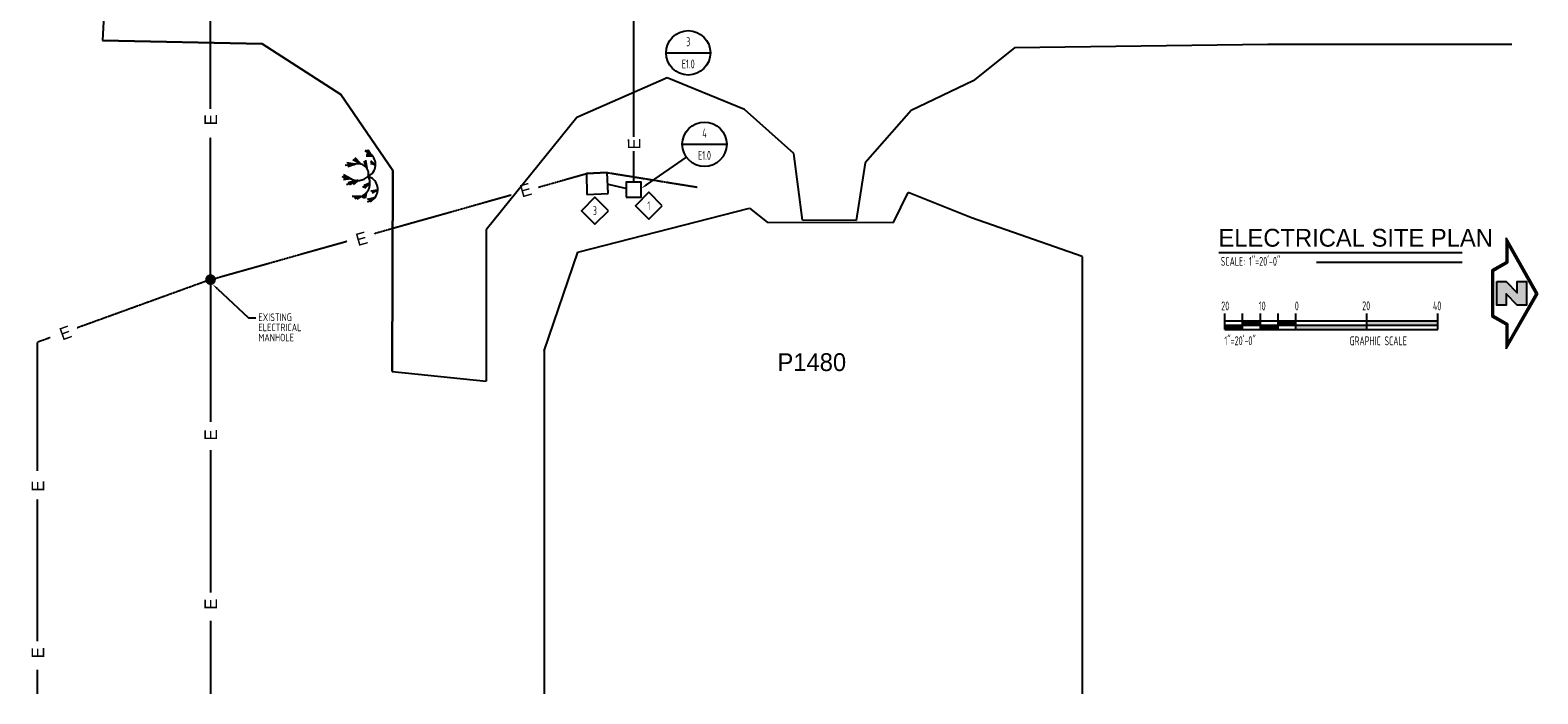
# Model space of a CAD drawing. Header units: inches. Extents: x -28195 to 9374, y -9633 to 28268.
# Tile 11 of 23: x -1343 to 3752, y -9633 to -7393. Entities that reach past the tile are written whole.
import ezdxf
from ezdxf.enums import TextEntityAlignment as Align

# ---------------------------------------------------------------- set-up
doc = ezdxf.new("R2010")
doc.units = ezdxf.units.IN
doc.header["$MEASUREMENT"] = 0
doc.linetypes.add('DASHED', pattern=[0.75, 0.5, -0.25])
for name, color, linetype in [('e-eqpm-exst', 45, 'Continuous'), ('E-POWR-EQPM', 42, 'Continuous'), ('E-POWR-UNDR', 2, 'DASHED'), ('e-powr-undr-exst', 9, 'DASHED'), ('g-anno-text', 7, 'Continuous'), ('g-anno-text-exst', 9, 'Continuous'), ('g-land-tree', 74, 'Continuous'), ('g-plan-bldg', 1, 'Continuous'), ('g-plan-site', 126, 'Continuous')]:
    doc.layers.add(name, color=color, linetype=linetype)
doc.styles.add('GEN', font='ARCHQUIK.shx', dxfattribs={"width": 0.75, "height": 30})
doc.styles.add('TITLES', font='txt', dxfattribs={"height": 60})

# ---------------------------------------------------------------- blocks, each defined once
blk = doc.blocks.new('Grapscl20')
at = {"layer": 'g-anno-text'}
for points in [[(26.1, 74.8), (26.1, 59.8), (86.1, 59.8), (86.1, 74.8)], [(146.1, 89.8), (86.1, 89.8), (86.1, 74.8), (146.1, 74.8)], [(206.1, 74.8), (146.1, 74.8), (146.1, 59.8), (206.1, 59.8)], [(266.1, 89.8), (206.1, 89.8), (206.1, 74.8), (266.1, 74.8)], [(266.1, 74.8), (266.1, 59.8), (506.1, 59.8), (506.1, 74.8)], [(746.1, 89.8), (506.1, 89.8), (506.1, 74.8), (746.1, 74.8)]]:
    blk.add_hatch(color=256, dxfattribs=at).paths.add_polyline_path(points)
for p, q in [((26.1, 89.8), (26.1, 114.4)), ((86.1, 59.8), (86.1, 114.4)), ((146.1, 59.8), (146.1, 114.4)), ((206.1, 59.8), (206.1, 114.4)), ((266.1, 59.8), (266.1, 114.4)), ((506.1, 59.8), (506.1, 114.4)), ((746.1, 59.8), (746.1, 114.4)), ((26.1, 89.8), (746.1, 89.8)), ((26.1, 59.8), (26.1, 89.8)), ((26.1, 74.8), (746.1, 74.8)), ((26.1, 59.8), (746.1, 59.8))]:
    blk.add_line(p, q, dxfattribs=at)
at = {"layer": 'g-anno-text', "style": 'GEN', "width": 0.75}
for s, p in [('20', (27.3, 139.8)), ('10', (152.1, 139.8)), ('0', (269.1, 139.8)), ('20', (503.6, 140.3)), ('40', (743.3, 140.3))]:
    blk.add_text(s, height=30, dxfattribs=at).set_placement(p, align=Align.MIDDLE)
for s, p in [('1"=20\'-0"', (24.3, 7.3)), ('GRAPHIC SCALE', (447.6, 7))]:
    blk.add_text(s, height=30, dxfattribs=at).set_placement(p)
blk = doc.blocks.new('NORTH')
for p, q in [((-7.7, 75.1), (-7.7, 42.1)), ((35.3, -0.5), (-7.7, 75.1)), ((-5.9, 68.4), (-5.9, 41)), ((33.2, -0.5), (-5.9, 68.4)), ((-7.7, 42.1), (-26.8, 31.1)), ((-5.9, 41), (-25, 30.1)), ((-26.8, 31.1), (-26.8, -31.1)), ((-25, 30.1), (-25, -30.1)), ((-7.7, -75.1), (35.3, -0.5)), ((-5.9, -68.4), (33.2, -0.5)), ((-26.8, -31.1), (-7.7, -42.1)), ((-25, -30.1), (-5.9, -41)), ((-7.7, -42.1), (-7.7, -75.1)), ((-5.9, -41), (-5.9, -68.4))]:
    blk.add_line(p, q)
blk = doc.blocks.new('N')
blk.add_hatch(color=256).paths.add_polyline_path([(-20.14525, 15.852), (-7.59575, 15.852), (7.59575, 0.6605), (7.59575, 15.852), (20.14525, 15.852), (20.14525, -15.852), (7.59575, -15.852), (-7.59575, -0.6605), (-7.59575, -15.852), (-20.14525, -15.852)])
blk.add_lwpolyline([(-20.14525, 15.852), (-7.59575, 15.852), (7.59575, 0.6605), (7.59575, 15.852), (20.14525, 15.852), (20.14525, -15.852), (7.59575, -15.852), (-7.59575, -0.6605), (-7.59575, -15.852), (-20.14525, -15.852)], close=True)
blk = doc.blocks.new('DIMD-E')
blk.add_lwpolyline([(18.2, 0), (0, 18.2), (-18.2, 0), (0, -18.2)], close=True)
blk = doc.blocks.new('DET')
at = {"layer": 'g-anno-text'}
blk.add_line((-60, 0), (0, 0), dxfattribs=at)
at = {"layer": 'g-anno-text', "color": 1}
blk.add_circle((-30, 0), 30, dxfattribs=at)
at = {"layer": 'g-anno-text', "style": 'GEN', "width": 0.75}
for tag, p in [('NO', (-30, 15)), ('SHEET', (-30, -15))]:
    blk.add_attdef(tag, text='', height=12, dxfattribs=at).set_placement(p, align=Align.MIDDLE)

msp = doc.modelspace()

# ---------------------------------------------------------------- linework, layer by layer
at = {"layer": 'e-eqpm-exst'}
for p, q in [((607.5, -7873.4), (536.8, -7876.9)), ((607.5, -7873.4), (536.8, -7876.9)), ((536.8, -7876.9), (607.5, -7873.4)), ((536.8, -7876.9), (538.4, -7947.6)), ((610.1, -7944.6), (607.5, -7873.4)), ((538.4, -7947.6), (610.1, -7944.6))]:
    msp.add_line(p, q, dxfattribs=at)
at = {"layer": 'E-POWR-EQPM'}
msp.add_lwpolyline([(671.8, -7956.3), (721.8, -7956.3), (721.8, -7906.3), (671.8, -7906.3)], close=True, dxfattribs=at)
at = {"layer": 'E-POWR-UNDR', "linetype": 'ByBlock', "const_width": 6}
for points in [[(696.8, -7753.3), (696.8, -7314.5)], [(696.8, -7906.3), (696.8, -7800.3)]]:
    msp.add_lwpolyline(points, dxfattribs=at)
at = {"layer": 'E-POWR-UNDR', "const_width": 6}
msp.add_lwpolyline([(608.9, -7912.7), (671.8, -7927.2)], dxfattribs=at)
at = {"layer": 'e-powr-undr-exst'}
for p, q in [((-733.2, -7658.8), (-733.2, -7178.8)), ((-733.2, -8234.8), (-733.2, -7754.8)), ((375.6, -7922.4), (536.8, -7876.9)), ((607.5, -7873.4), (911.2, -7922.4)), ((-178.8, -8078.6), (283.2, -7948.4)), ((-733.2, -8234.8), (-271.2, -8104.6)), ((-733.2, -8234.8), (-1184.6, -8398.1)), ((-733.2, -8234.8), (-733.2, -8714.8)), ((-1274.9, -8430.7), (-1319.1, -8446.7)), ((-1319.1, -8446.7), (-1319.1, -8879.7)), ((-733.2, -8810.8), (-733.2, -9290.8)), ((-1319.1, -8975.7), (-1319.1, -9455.7)), ((-733.2, -9386.8), (-733.2, -9632.9)), ((-1319.1, -9551.7), (-1319.1, -9632.9))]:
    msp.add_line(p, q, dxfattribs=at)
at = {"layer": 'e-powr-undr-exst', "linetype": 'Continuous', "const_width": 18}
msp.add_lwpolyline([(-742.2, -8234.8, 1), (-724.2, -8234.8, 1)], format="xyb", close=True, dxfattribs=at)
at = {"layer": 'g-anno-text'}
msp.add_line((739.6, -7915), (875.3, -7821.8), dxfattribs=at)
at = {"layer": 'g-anno-text', "color": 1}
msp.add_line((2674.4, -8143.7), (3496.5, -8143.7), dxfattribs=at)
at = {"layer": 'g-anno-text', "color": 9}
msp.add_line((3004.3, -8176.1), (3496.5, -8176.1), dxfattribs=at)
at = {"layer": 'g-anno-text'}
msp.add_solid([(741.6, -7918), (737.5, -7912.1), (721.8, -7927.3)], dxfattribs=at)
at = {"layer": 'g-anno-text-exst'}
for p, q in [((-710, -8265.7), (-605, -8364.3)), ((-605, -8364.3), (-580.5, -8364.3))]:
    msp.add_line(p, q, dxfattribs=at)
msp.add_solid([(-712.4, -8268.3), (-707.5, -8263), (-725.7, -8250.9)], dxfattribs=at)
at = {"layer": 'g-land-tree', "linetype": 'Continuous'}
for p, q in [((-248.1, -7845), (-278.4, -7849)), ((-244.5, -7845.1), (-272.1, -7840.9)), ((-243.4, -7845.1), (-269, -7845)), ((-227.3, -7844), (-252.3, -7830)), ((-225.1, -7844.5), (-245.7, -7830.9)), ((-227.3, -7843.1), (-245.1, -7826.3)), ((-225.7, -7844.4), (-244, -7823.9)), ((-203.8, -7860.6), (-214.2, -7835.1)), ((-190.5, -7812.4), (-210.1, -7799.7)), ((-204.2, -7860), (-209.6, -7837.2)), ((-190.5, -7812.3), (-209, -7798.3)), ((-204.1, -7860.1), (-208.2, -7831.2)), ((-185.3, -7819.1), (-206.9, -7815.4)), ((-184.7, -7819.3), (-206.7, -7818.4)), ((-184, -7819.6), (-206.4, -7811.2)), ((-190.1, -7812.8), (-204, -7797.5)), ((-192.3, -7810.3), (-200.6, -7798.2)), ((-175.7, -7849), (-191.6, -7837.2)), ((-175.6, -7847.1), (-191.3, -7833.7)), ((-178.8, -7846.7), (-191.3, -7843.6)), ((-256, -7896.2), (-287.8, -7887.3)), ((-259.5, -7894.9), (-284.2, -7891.4)), ((-259, -7894.8), (-283.9, -7897.6)), ((-257.3, -7895.6), (-283.4, -7880.7)), ((-259, -7894.8), (-281.8, -7885.1)), ((-246.5, -7846.2), (-269.6, -7854.3)), ((-247.9, -7846.8), (-268, -7850.2)), ((-236.3, -7900.3), (-273.5, -7915)), ((-239.5, -7900.1), (-267.6, -7908.3)), ((-235.7, -7900.3), (-264.2, -7911.3)), ((-234.5, -7900.2), (-263.2, -7914.5)), ((-234, -7900.2), (-251.3, -7914.2)), ((-207, -7943.4), (-219.5, -7959.7)), ((-196, -7909.6), (-219.1, -7923.4)), ((-205.6, -7940.6), (-215.7, -7960.5)), ((-195.9, -7909.5), (-214.1, -7923.8)), ((-194.4, -7908.9), (-213.5, -7917.4)), ((-194.4, -7910.5), (-212.9, -7927.7)), ((-206.7, -7942.7), (-210.2, -7961)), ((-168.8, -7932.7), (-191.6, -7936)), ((-168.2, -7932.4), (-188.4, -7940.5)), ((-169.3, -7932.9), (-186.5, -7943.5)), ((-226, -7954.7), (-254, -7954.5)), ((-224.9, -7954.5), (-247.6, -7957.8)), ((-224.8, -7954.5), (-245.1, -7962.2)), ((-224.1, -7954.2), (-238.4, -7963.1)), ((-179.3, -7958.9), (-204, -7964.1)), ((-179.2, -7959.4), (-202.2, -7973.6)), ((-177.6, -7958), (-198.2, -7968.2)), ((-180.6, -7959.5), (-196.9, -7970.6)), ((-178.1, -7958.2), (-193.5, -7973.8))]:
    msp.add_line(p, q, dxfattribs=at)
for centre, radius, start, end in [((-233.3, -7877.5), 33.9, 344.9895, 116.213), ((-220.6, -7845.9), 45.1, 296.5347, 50.6842), ((-235.9, -7848.5), 51.7, 241.0591, 313.1719), ((-242.5, -7909.7), 48.1, 288.3601, 29.1646), ((-213.9, -7930.1), 45.8, 321.6692, 72.961)]:
    msp.add_arc(centre, radius, start, end, dxfattribs=at)
at = {"layer": 'g-plan-bldg'}
for p, q in [((1575.2, -8042.3), (1624.7, -7940.2)), ((1575.2, -8042.3, 57323.1), (1624.7, -7940.2, 57283.7)), ((1575.2, -8042.3, 57323.1), (1624.7, -7940.2, 57283.7)), ((1838, -8026.4), (1624.7, -7940.2)), ((508.4, -8141.7), (1088.6, -7993.9)), ((1088.6, -7993.9), (1147.6, -8041.3)), ((1088.6, -7993.9, 57279.4), (1147.6, -8041.3, 57304.6)), ((1088.6, -7993.9, 57279.4), (1147.6, -8041.3, 57304.6)), ((1147.6, -8041.3), (1575.2, -8042.3)), ((1147.6, -8041.3, 57304.6), (1575.2, -8042.3, 57323.1)), ((1147.6, -8041.3, 57304.6), (1575.2, -8042.3, 57323.1)), ((2212.7, -8157.1), (1838, -8026.4)), ((394.1, -8475.7), (508.4, -8141.7)), ((2212.7, -8157.1), (2212.7, -9632.9, 24276.2)), ((394.1, -8475.7), (394.1, -9632.9, 20951.3))]:
    msp.add_line(p, q, dxfattribs=at)
at = {"layer": 'g-plan-site'}
for p, q in [((-1084.7, -7182.4), (-1098.6, -7427.5)), ((-1098.6, -7427.5), (-558.5, -7438.6)), ((-558.5, -7438.6, 57295.7), (-1098.6, -7427.5, 57294.6)), ((-558.5, -7438.6), (-292.7, -7610.3)), ((-292.7, -7610.3, 57297.7), (-558.5, -7438.6, 57295.7)), ((1984, -7452.8, 57301), (1844.1, -7564.3, 57297.8)), ((1984, -7452.8, 57301), (1844.1, -7564.3, 57297.8)), ((2839.8, -7441.2, 57303.7), (1984, -7452.8, 57301)), ((2839.8, -7441.2, 57303.7), (1984, -7452.8, 57301)), ((3664.6, -7440.6, 57303.5), (2839.8, -7441.2, 57303.7)), ((3664.6, -7440.6, 57303.5), (2839.8, -7441.2, 57303.7)), ((809.9, -7553.3, 57296.8), (504.3, -7687.9, 57295.5)), ((809.9, -7553.3, 57296.8), (504.3, -7687.9, 57295.5)), ((1071.7, -7660.4, 57292.1), (809.9, -7553.3, 57296.8)), ((1071.7, -7660.4, 57292.1), (809.9, -7553.3, 57296.8)), ((1844.1, -7564.3, 57297.8), (1634.8, -7664.2, 57292.6)), ((1844.1, -7564.3, 57297.8), (1634.8, -7664.2, 57292.6)), ((-292.7, -7610.3), (-116.6, -7865.9)), ((-116.6, -7865.9), (-292.7, -7610.3, 57297.7)), ((504.3, -7687.9, 57295.5), (198.1, -8066.5, 57300.2)), ((504.3, -7687.9, 57295.5), (198.1, -8066.5, 57300.2)), ((1237.6, -7808.6, 57278.2), (1071.7, -7660.4, 57292.1)), ((1237.6, -7808.6, 57278.2), (1071.7, -7660.4, 57292.1)), ((1634.8, -7664.2, 57292.6), (1478.9, -7840.2, 57277.5)), ((1634.8, -7664.2, 57292.6), (1478.9, -7840.2, 57277.5)), ((1267.6, -8034.6, 57272.5), (1237.6, -7808.6, 57278.2)), ((1267.6, -8034.6, 57272.5), (1237.6, -7808.6, 57278.2)), ((1478.9, -7840.2, 57277.5), (1448.8, -8035.3, 57276.5)), ((1478.9, -7840.2, 57277.5), (1448.8, -8035.3, 57276.5)), ((-116.6, -7865.9), (-118.9, -8545)), ((-118.9, -8545, 57299.1), (-116.6, -7865.9)), ((1448.8, -8035.3, 57276.5), (1267.6, -8034.6, 57272.5)), ((1448.8, -8035.3, 57276.5), (1267.6, -8034.6, 57272.5)), ((198.1, -8066.5, 57300.2), (198.1, -8577.5, 57299.7)), ((198.1, -8066.5, 57300.2), (198.1, -8577.5, 57299.7)), ((-118.9, -8545), (198.1, -8577.5))]:
    msp.add_line(p, q, dxfattribs=at)

# ---------------------------------------------------------------- block references
at = {"layer": 'g-anno-text', "xscale": 2.5, "yscale": 2.5, "zscale": 2.5}
for p, values in [((956.1, -7469.3), {'NO': '3', 'SHEET': 'E1.0'}), ((1011.1, -7777.9), {'NO': '4', 'SHEET': 'E1.0'})]:
    msp.add_blockref('DET', p, dxfattribs=at).add_auto_attribs(values)
for name, p in [('DIMD-E', (747.9, -7985.4)), ('DIMD-E', (565.7, -8002.1)), ('NORTH', (3663.7, -8281.1)), ('N', (3663.7, -8281.1))]:
    msp.add_blockref(name, p, dxfattribs=at)
at = {"layer": 'g-anno-text'}
msp.add_blockref('Grapscl20', (2668.4, -8463.4), dxfattribs=at)

# ---------------------------------------------------------------- texts
at = {"layer": 'E-POWR-UNDR', "linetype": 'ByBlock'}
msp.add_text('E', height=42, rotation=90.3019, dxfattribs=at).set_placement((698, -7776.8), align=Align.MIDDLE)
at = {"layer": 'e-powr-undr-exst'}
for rotation, p in [(90, (-732.6, -7695)), (15.7347, (331.4, -7932.4)), (15.7347, (-223, -8096.6)), (19.8894, (-1223.6, -8414.5)), (90, (-732.6, -8758.9)), (90, (-1316.2, -8931.6)), (90, (-732.6, -9330.2)), (90, (-1316.2, -9494.3))]:
    msp.add_text('E', height=42, rotation=rotation, dxfattribs=at).set_placement(p, align=Align.MIDDLE)
at = {"layer": 'g-anno-text', "style": 'GEN', "width": 0.75}
for s, p in [('3', (565.7, -8002.1)), ('1', (747.9, -7985.4))]:
    msp.add_text(s, height=30, dxfattribs=at).set_placement(p, align=Align.MIDDLE)
at = {"layer": 'g-anno-text', "color": 5, "style": 'TITLES'}
msp.add_text('ELECTRICAL SITE PLAN', height=60, dxfattribs=at).set_placement((2672.7, -8123.5))
at = {"layer": 'g-anno-text', "style": 'GEN', "width": 0.75}
msp.add_text('SCALE: 1"=20\'-0"', height=30, dxfattribs=at).set_placement((2680.5, -8188.1))
at = {"layer": 'g-anno-text', "style": 'TITLES'}
msp.add_text('P1480', height=60, dxfattribs=at).set_placement((1182.6, -8543.3))
at = {"layer": 'g-anno-text-exst', "style": 'GEN', "width": 0.75}
for s, p in [('EXISTING', (-571.3, -8374.5)), ('ELECTRICAL', (-571.3, -8408.8)), ('MANHOLE', (-571.3, -8443.1))]:
    msp.add_text(s, height=25.5, dxfattribs=at).set_placement(p)

doc.saveas('drawing.dxf')
